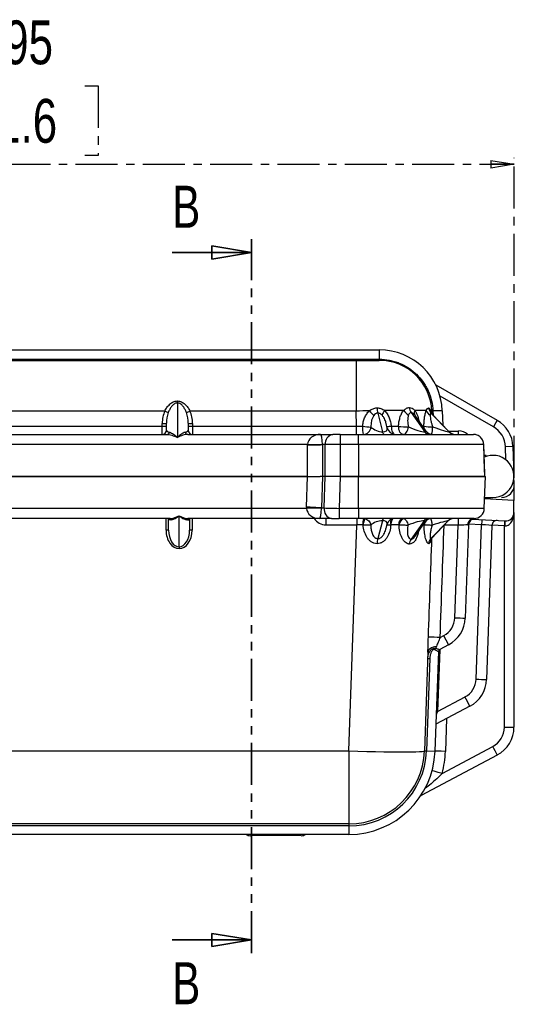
# Model space of a CAD drawing. Header units: millimetres. Extents: x 12 to 859, y 4 to 555.
# Tile 41 of 70: x 400 to 475, y 192 to 340. Entities that reach past the tile are written whole.
import ezdxf

# ---------------------------------------------------------------- set-up
doc = ezdxf.new("R2010")
doc.units = ezdxf.units.MM
doc.linetypes.add('CENTER', pattern=[10.16, 6.35, -1.27, 1.27, -1.27])
doc.linetypes.add('PHANTOM', pattern=[12.7, 6.35, -1.27, 1.27, -1.27, 1.27, -1.27])
doc.layers.add('DEFAULT_1', color=7, linetype='CENTER')
doc.styles.add('SLDTEXTSTYLE2', font='TXT', dxfattribs={"width": 0.75})
doc.dimstyles.new('SLDDIMSTYLE0', dxfattribs={"dimtxt": 6.614583, "dimasz": 3.556, "dimexe": 0, "dimexo": 0.0625, "dimgap": 1.653646, "dimtad": 1, "dimdec": 0, "dimlfac": 2, "dimrnd": 1e-09, "dimzin": 12, "dimdsep": 46, "dimtxsty": 'SLDTEXTSTYLE2', "dimblk1": 'CLOSED', "dimblk2": 'CLOSED', "dimsah": 1, "dimcen": 0.09, "dimadec": 0, "dimazin": 3, "dimtfac": 1, "dimtdec": 0, "dimtofl": 0, "dimtmove": 0, "dimatfit": 3, "dimldrblk": 'CLOSED', "dimfxl": 1, "dimfrac": 2, "dimtolj": 1, "dimtzin": 12, "dimarcsym": 0})

# ---------------------------------------------------------------- blocks, each defined once
blk = doc.blocks.new('_Closed')
at = {"color": 0, "linetype": 'ByBlock', "lineweight": -2}
for p, q in [((-1, 0.166667), (0, 0)), ((-1, 0.166667), (-1, -0.166667)), ((0, 0), (-1, -0.166667)), ((0, 0), (-1, 0))]:
    blk.add_line(p, q, dxfattribs=at)
blk = doc.blocks.new('_D_1')
at = {"layer": 'DEFAULT_1'}
for p, q in [((392.73, 330.29), (390.72, 330.29)), ((390.72, 330.29), (390.72, 319.78)), ((409.83, 330.29), (411.84, 330.29)), ((411.84, 330.29), (411.84, 319.78)), ((390.72, 319.78), (392.73, 319.78)), ((411.84, 319.78), (409.83, 319.78)), ((327.14, 272.33), (327.14, 319.44)), ((327.14, 318.44), (474.63, 318.44)), ((474.63, 271.12), (474.63, 319.44))]:
    blk.add_line(p, q, dxfattribs=at)
at = {"layer": 'DEFAULT_1', "xscale": 3.556, "yscale": 3.556, "rotation": 180}
blk.add_blockref('_Closed', (327.14, 318.44, 0.09), dxfattribs=at)
at = {"layer": 'DEFAULT_1', "xscale": 3.556, "yscale": 3.556}
blk.add_blockref('_Closed', (474.63, 318.44, 0.09), dxfattribs=at)
at = {"layer": 'DEFAULT_1', "char_height": 6.615, "attachment_point": 1, "style": 'SLDTEXTSTYLE2'}
for s, insert in [('295', (393.95, 340.16)), ('11.6', (392.73, 328.31))]:
    blk.add_mtext(s, dxfattribs=dict(at, insert=insert))

msp = doc.modelspace()

# ---------------------------------------------------------------- linework, layer by layer
at = {"color": 7, "linetype": 'PHANTOM', "lineweight": 35}
msp.add_line((434.99, 199.35), (434.99, 307.12), dxfattribs=at)
at = {"color": 7, "linetype": 'Continuous', "lineweight": 35}
for p, q in [((422.99, 305.12), (434.99, 305.12)), ((422.99, 201.35), (434.99, 201.35))]:
    msp.add_line(p, q, dxfattribs=at)
at = {"color": 7, "linetype": 'Continuous', "lineweight": 25}
for p, q in [((349.38, 290.44), (454.24, 290.44)), ((454.24, 290.44), (454.24, 289.02)), ((349.38, 289.02), (454.24, 289.02)), ((352.87, 288.85), (450.75, 288.85)), ((450.75, 288.85), (450.75, 281.19)), ((450.75, 288.85), (454.24, 288.85)), ((454.24, 288.85), (454.24, 289.02)), ((462.77, 285.16), (472.05, 279.8)), ((423.78, 282.42), (423.78, 282.72)), ((423.78, 282.42), (423.78, 277.21)), ((421.88, 281.19), (381.74, 281.19)), ((450.75, 281.19), (425.68, 281.19)), ((450.83, 278.9), (450.75, 281.19)), ((459.06, 280.96), (461.12, 278.05)), ((462.17, 281.19), (462.19, 280.78)), ((463.76, 281.25), (463.84, 279.07)), ((454.03, 280.89), (454.76, 278.05)), ((459.67, 280.5), (459.6, 280.6)), ((461.29, 278.21), (459.67, 280.5)), ((462.04, 280.89), (464.79, 278.05)), ((464.81, 278.06), (462.13, 280.83)), ((472.05, 279.8), (471.48, 278.81)), ((382.13, 278.9), (421.5, 278.9)), ((421.5, 278.9), (421.5, 279.33)), ((421.5, 277.68), (421.5, 278.9)), ((422.13, 278.31), (422.13, 279.35)), ((425.43, 279.35), (425.43, 278.31)), ((426.07, 279.33), (426.07, 278.9)), ((426.07, 278.9), (426.07, 277.68)), ((426.07, 278.9), (450.83, 278.9)), ((450.83, 277.68), (450.83, 278.9)), ((455.46, 278.63), (455.29, 279.3)), ((466.23, 277.68), (466.23, 278.18)), ((381.44, 277.68), (422.19, 277.68)), ((425.38, 277.68), (445.4, 277.68)), ((445.4, 277.68), (447.22, 277.68)), ((448.35, 277.68), (447.22, 277.68)), ((448.35, 277.68), (448.35, 276.14)), ((448.35, 277.68), (451.1, 277.68)), ((451.1, 276.14), (451.1, 277.68)), ((443.43, 276.14), (360.19, 276.14)), ((443.43, 271.33), (443.43, 276.09)), ((445.68, 276.13), (445.68, 271.33)), ((446.1, 276.13), (445.68, 276.13)), ((446.1, 271.33), (446.1, 276.13)), ((448.35, 276.14), (448.35, 271.33)), ((451.1, 276.14), (448.35, 276.14)), ((451.1, 276.14), (451.1, 271.33)), ((470.02, 276.14), (470.02, 276.14)), ((474.43, 275.84), (473.29, 275.8)), ((473.35, 273.83), (473.29, 275.8)), ((474.43, 275.84), (474.58, 271.44)), ((470.36, 274.5), (470.08, 274.5)), ((470.37, 274.33), (470.36, 274.5)), ((360.2, 271.33), (443.43, 271.33)), ((443.43, 271.33), (360.2, 271.33)), ((443.27, 266.67), (443.43, 271.33)), ((443.43, 271.33), (445.34, 271.33)), ((445.68, 271.33), (445.34, 271.33)), ((445.68, 271.33), (445.51, 266.56)), ((446.1, 271.33), (445.68, 271.33)), ((445.93, 266.56), (446.1, 271.33)), ((448.35, 271.33), (446.1, 271.33)), ((448.35, 271.33), (448.18, 266.51)), ((451.1, 271.33), (448.35, 271.33)), ((448.35, 271.33), (451.1, 271.33)), ((451.1, 266.51), (451.1, 271.33)), ((470.1, 266.51), (470.27, 271.33)), ((470.19, 271.33), (470.19, 271.33)), ((474.63, 270.12), (474.58, 271.44)), ((474.58, 269.64), (474.58, 267.71)), ((474.58, 267.71), (470.15, 267.95)), ((470.16, 268.15), (471.41, 268.15)), ((474.58, 265.87), (474.58, 267.71)), ((360.36, 266.51), (443.26, 266.51)), ((445.51, 266.56), (445.93, 266.56)), ((448.18, 266.51), (451.1, 266.51)), ((448.18, 266.51), (448.18, 264.98)), ((451.1, 266.51), (451.1, 264.98)), ((422.7, 264.98), (380.93, 264.98)), ((422.45, 263.2), (422.45, 264.95)), ((424.04, 260.69), (424.04, 265.4)), ((445.24, 264.98), (425.38, 264.98)), ((425.63, 264.95), (425.63, 263.2)), ((447.06, 264.98), (445.24, 264.98)), ((446.18, 264.98), (446.18, 263.99)), ((447.06, 264.98), (448.18, 264.98)), ((451.1, 264.98), (448.18, 264.98)), ((450.84, 264.98), (450.84, 263.99)), ((454.72, 264.64), (454.02, 261.93)), ((461.02, 264.64), (459.05, 261.86)), ((464.65, 264.64), (462.03, 261.93)), ((462.11, 261.98), (464.67, 264.63)), ((468.26, 264.87), (473.25, 264.6)), ((474.58, 265.87), (474.58, 233.48)), ((450.84, 263.99), (446.18, 263.99)), ((449.65, 229.91), (450.84, 263.99)), ((455.27, 263.46), (455.43, 264.12)), ((459.65, 262.3), (461.2, 264.49)), ((466.14, 263.96), (464.03, 263.96)), ((465.65, 249.99), (466.14, 263.96)), ((467.72, 264), (467.23, 249.94)), ((468.87, 240.72), (469.68, 264.03)), ((471.26, 263.93), (470.45, 240.67)), ((473.13, 233.47), (473.13, 263.85)), ((424.04, 260.69), (424.04, 260.43)), ((463.43, 247.01), (463.97, 247.3)), ((464.71, 245.9), (463.38, 245.2)), ((461.59, 244.81), (461.07, 229.91)), ((461.87, 243.82), (461.38, 229.89)), ((461.56, 243.83), (461.87, 243.82)), ((463.18, 244.88), (462.66, 229.85)), ((463.18, 244.88), (463.18, 244.88)), ((463.05, 235.83), (467.19, 238.03)), ((467.93, 236.63), (462.8, 233.91)), ((463.73, 226.49), (471.38, 230.56)), ((353.98, 229.91), (449.65, 229.91)), ((449.65, 229.91), (449.65, 218.87)), ((472.06, 229.27), (460.58, 223.17)), ((461.07, 229.91), (461.38, 229.89)), ((461.38, 229.89), (462.66, 229.85)), ((449.65, 218.87), (353.98, 218.87)), ((449.65, 218.57), (353.98, 218.57)), ((449.65, 218.87), (449.65, 218.57)), ((449.65, 218.57), (449.65, 217.29)), ((449.65, 217.29), (353.98, 217.29)), ((442.48, 217.1), (434.8, 217.1))]:
    msp.add_line(p, q, dxfattribs=at)
at = {"color": 8, "linetype": 'Continuous', "lineweight": 25}
for p, q in [((471.48, 278.81), (463.42, 283.46)), ((461.99, 281.24), (462.07, 280.83)), ((462.34, 281.19), (462.37, 280.59)), ((464.69, 278.18), (466.23, 278.18)), ((422.07, 263.21), (422.07, 264.98)), ((426.01, 264.98), (426.01, 263.21)), ((469.68, 264.03), (467.74, 264.13)), ((473.13, 263.85), (471.26, 263.95)), ((462.03, 261.93), (462.11, 261.98)), ((463.38, 245.2), (463.05, 235.83)), ((463.05, 235.83), (462.87, 235.83)), ((464.4, 234.76), (464.23, 229.81))]:
    msp.add_line(p, q, dxfattribs=at)
at = {"color": 7, "linetype": 'Continuous', "lineweight": 25, "flags": 128}
for points in [[(455, 277.68), (454.96, 277.68), (454.93, 277.7), (454.9, 277.73), (454.87, 277.77), (454.84, 277.82), (454.81, 277.89), (454.79, 277.96), (454.76, 278.05)], [(457.86, 277.68), (457.73, 277.7), (457.6, 277.77), (457.48, 277.88), (457.37, 278.03), (457.29, 278.21), (457.22, 278.42), (457.18, 278.64), (457.16, 278.88)], [(457.86, 277.68), (458, 277.7), (458.14, 277.76), (458.27, 277.86), (458.38, 278), (458.48, 278.17), (458.56, 278.36), (458.61, 278.57), (458.64, 278.8)], [(470.19, 271.33), (470.18, 271.72), (470.02, 276.14)], [(470.19, 271.33), (470.1, 273.86), (470.09, 274.11), (470.02, 276.14)], [(454.72, 264.64), (454.74, 264.72), (454.77, 264.78), (454.79, 264.84), (454.82, 264.89), (454.85, 264.93), (454.87, 264.95), (454.9, 264.97), (454.93, 264.98)], [(457.21, 264.01), (457.23, 264.2), (457.26, 264.38), (457.31, 264.55), (457.39, 264.69), (457.47, 264.81), (457.57, 264.9), (457.67, 264.96), (457.78, 264.98)], [(462.88, 245.67), (462.61, 245.62), (462.37, 245.55), (462.15, 245.47), (461.96, 245.36), (461.81, 245.24), (461.69, 245.1), (461.62, 244.96), (461.59, 244.81)], [(449.65, 229.91), (451.03, 229.86), (452.38, 229.82), (453.7, 229.79), (454.95, 229.77), (456.13, 229.75), (457.22, 229.74), (458.19, 229.74), (459.05, 229.75), (459.76, 229.77), (460.33, 229.79), (460.74, 229.82), (460.99, 229.86), (461.07, 229.91)]]:
    msp.add_lwpolyline(points, dxfattribs=at)
at = {"color": 8, "linetype": 'Continuous', "lineweight": 25, "flags": 128}
for points in [[(456.06, 278.89), (456.08, 278.65), (456.11, 278.42), (456.17, 278.21), (456.24, 278.03), (456.33, 277.88), (456.42, 277.77), (456.53, 277.7), (456.6, 277.68)], [(461.04, 278.57), (461.02, 278.65), (460.99, 278.89)], [(456.42, 264.97), (456.38, 264.96), (456.3, 264.9), (456.22, 264.81), (456.15, 264.69), (456.1, 264.55), (456.05, 264.38), (456.02, 264.2), (456.01, 264.01)], [(461.02, 264.01), (461.05, 264.2), (461.09, 264.34)], [(464.23, 229.81), (463.61, 229.83), (463.02, 229.85), (462.66, 229.86)], [(463.73, 226.49), (463.13, 226.65), (462.56, 226.81), (462.21, 226.9)]]:
    msp.add_lwpolyline(points, dxfattribs=at)
at = {"color": 7, "linetype": 'Continuous', "lineweight": 25}
for centre, radius, start, end in [((454.24, 280.91), 9.52, 2, 90), ((454.24, 280.91), 7.94, 2, 90), ((426.13, 290.3), 10.05, 245.0207, 248.2967), ((421.44, 290.3), 10.05, 291.7033, 294.9793), ((457.69, 285.07), 6.23, 217.9349, 226.8919), ((457.27, 281.78), 3.36, 181.9186, 195.3449), ((456.81, 279.93), 2.23, 142.9383, 163.5348), ((459.92, 282.61), 2.37, 213.5165, 238.0994), ((460.33, 281.82), 1.53, 183.2654, 213.9354), ((460.26, 280.93), 0.741, 149.6518, 206.4049), ((462.62, 281.75), 1.37, 200.4342, 240.3763), ((462.98, 281.78), 1.28, 184.7244, 223.4418), ((462.13, 286), 4.8, 270.5492, 272.5814), ((462.14, 285.87), 4.68, 270.4031, 272.4841), ((464.04, 242.22), 39.03, 90.4031, 92.4841), ((469.67, 275.67), 4.76, 2, 60), ((421.66, 283.89), 4.57, 268.0109, 275.9867), ((421.66, 283.47), 4.57, 268.0109, 275.9867), ((421.5, 278.31), 0.635, 270, 0), ((422.16, 278.18), 0.507, 272.8278, 337.7083), ((425.41, 278.18), 0.507, 202.2917, 267.1722), ((425.91, 283.89), 4.57, 264.0133, 271.9891), ((425.91, 283.47), 4.57, 264.0133, 271.9891), ((426.07, 278.31), 0.635, 180, 270), ((455.64, 278.6), 3.92, 175.6748, 193.6549), ((453.72, 293.08), 14.32, 262.027, 267.0982), ((451.79, 278.88), 1.21, 271.9966, 354.9945), ((456.69, 278.95), 1.27, 194.4174, 270), ((458.55, 290.25), 11.45, 263.0108, 270.4558), ((462.1, 285.5), 6.7, 260.4864, 271.7167), ((461.8, 278.47), 0.795, 212.0747, 267.2029), ((462.33, 278.95), 1.27, 214.6355, 270), ((465.66, 278.88), 1.21, 223.759, 269.8192), ((465.72, 278.95), 1.27, 223.4116, 270), ((469.67, 275.67), 3.62, 2, 60), ((447.49, 276.3), 1.4, 101.133, 186.983), ((444.55, 344.3), 68.16, 269.0567, 270.9433), ((443.57, 344.28), 68.19, 269.8849, 271.7715), ((471.41, 271.33), 3.18, 270, 114.9986), ((472.72, 270.06), 1.91, 270, 2), ((444.39, 198.34), 68.18, 89.0572, 90.9428), ((441.02, 198.41), 68.31, 86.2316, 88.1172), ((447.34, 266.36), 1.42, 171.9505, 258.5782), ((468.51, 266.56), 1.59, 270, 358), ((422.39, 264.63), 0.348, 20.2807, 88.5825), ((422.68, 264.68), 0.3, 24.0831, 87.329), ((425.39, 264.68), 0.3, 92.671, 155.9169), ((425.69, 264.63), 0.348, 91.4175, 159.7193), ((454.76, 264.23), 2.99, 165.6232, 184.5443), ((455.03, 263.65), 3.24, 156.2807, 173.9306), ((456.54, 263.83), 1.14, 90, 165.9533), ((458.3, 263.95), 1.07, 110.5765, 176.9765), ((461.62, 264.26), 0.716, 92.7971, 147.9253), ((462.1, 263.89), 1.07, 96.5337, 173.743), ((462.13, 263.83), 1.14, 90, 146.5389), ((465.49, 263.83), 1.14, 90, 136.8691), ((465.43, 263.89), 1.09, 90.1808, 136.241), ((524.05, 264.22), 57.91, 179.2486, 180.2495), ((468.56, 264.01), 0.971, 92.6318, 180.7008), ((468.74, 263.97), 1.02, 95.0356, 178), ((510.98, 262.06), 41.34, 176.2104, 177.2622), ((472.02, 263.91), 0.762, 87, 178), ((514.42, 261.88), 41.34, 176.2104, 177.2622), ((478.2, 263.77), 5.02, 170.4683, 179.1643), ((473.31, 265.87), 1.27, 267, 0), ((422.16, 260.47), 2.74, 84.0133, 91.9891), ((425.91, 260.47), 2.74, 88.0109, 95.9867), ((457.03, 261.11), 3.12, 164.861, 178.9941), ((460.21, 261.09), 1.4, 146.2269, 178.9757), ((462.87, 261.13), 1.16, 136.5805, 178.1614), ((462.48, 250.1), 3.18, 298, 358), ((462.47, 250.11), 4.76, 298, 358), ((469.32, 343.66), 93.74, 267.7592, 268.7252), ((458.82, 131.29), 115.81, 87.7193, 88.5942), ((271.21, 144.36), 218.53, 27.6893, 28.103), ((463.21, 245.01), 0.594, 139.695, 164.9282), ((463.56, 244.86), 0.38, 118.021, 178.1228), ((463.56, 244.86), 0.381, 118, 178), ((465.7, 240.83), 3.17, 298, 358), ((465.69, 240.84), 4.76, 298, 358), ((472.53, 334.39), 93.74, 267.7592, 268.7252), ((274.42, 135.09), 218.53, 27.6893, 28.103), ((469.83, 233.47), 3.3, 298, 0), ((469.82, 233.48), 4.76, 298, 0), ((473.49, 316.67), 83.2, 269.7504, 270.7518), ((294.04, 135.85), 201.05, 27.6893, 28.103), ((449.65, 230.3), 11.43, 270, 358), ((449.65, 230.3), 11.74, 270, 358), ((449.65, 230.3), 13.02, 270, 358), ((449.64, 230.32), 14.6, 344.8052, 358), ((460.78, 222.85), 0.381, 118, 146.1741), ((434.8, 218.33), 1.24, 237.7958, 270), ((442.48, 218.33), 1.24, 270, 302.2042)]:
    msp.add_arc(centre, radius, start, end, dxfattribs=at)
at = {"color": 8, "linetype": 'Continuous', "lineweight": 25}
for centre, radius, start, end in [((462.75, 281.16), 0.76, 174.0495, 194.8128), ((459.88, 246.55), 32.56, 96.7359, 97.8796), ((459.78, 278.58), 2.53, 339.3148, 4.8486), ((466.23, 276.09), 2.1, 50.3936, 90), ((446.18, 266.03), 2.03, 211.427, 270), ((456.93, 264.32), 0.987, 143.7352, 198.395), ((460.75, 222.85), 0.363, 118.0077, 133.3426)]:
    msp.add_arc(centre, radius, start, end, dxfattribs=at)
at = {"color": 7, "linetype": 'Continuous', "lineweight": 25}
for centre, major_axis, ratio, start_param, end_param in [((423.78, 279.33), (0, 3.35), 0.682414, 0.980721, 1.570796), ((423.78, 279.35), (0, 2.9), 0.569142, 0.980721, 1.570796), ((423.78, 279.35), (0, 2.9), 0.569142, 4.712389, 5.302465), ((423.78, 279.33), (0, 3.35), 0.682414, 4.712389, 5.302465), ((450.75, 280.91), (11.43, 0.28), 0.024218, 1.392201, 1.569837), ((450.75, 280.91), (11.43, 0.28), 0.024218, 0.8894, 1.185178), ((450.75, 280.91), (11.43, 0.28), 0.024218, 0.384895, 0.680614), ((450.75, 280.91), (11.43, 0.28), 0.024218, 0.000259, 0.177776), ((423.78, 278.31), (1.65, 0), 0.271964, 3.141593, 3.938564), ((423.78, 278.31), (1.65, 0), 0.271964, 5.486214, 6.283185), ((450.82, 278.95), (11.44, -0.04), 0.00387, 4.713757, 4.792421), ((454.07, 278.95), (1.38, -0.59), 0.487301, 4.053173, 5.43608), ((450.82, 278.95), (11.44, -0.04), 0.00387, 5.18865, 5.299945), ((459.22, 278.95), (2.1, -0.83), 0.157671, 4.497889, 5.905201), ((462.19, 278.95), (2.62, -0.89), 0.03846, 4.766322, 6.170623), ((445.4, 276.09), (1.97, 0), 0.804391, 1.570796, 3.106686), ((445.4, 276.09), (0, 1.59), 0.171468, 4.747296, 6.283185), ((450.17, 275.98), (6.73, -0.23), 0.706462, 3.155986, 3.166213), ((450.17, 276.09), (4.49, -0.07), 0.353215, 3.148989, 3.159215), ((448.35, 276.09), (3.17, 0), 0.01745, 1.570796, 2.356194), ((450, 266.67), (6.74, 0.23), 0.706247, 3.092307, 3.127214), ((445.24, 266.56), (1.97, 0), 0.804738, 3.176499, 4.712389), ((445.24, 266.56), (0, 1.59), 0.171573, 3.141593, 4.677482), ((450, 266.56), (4.49, 0.07), 0.353, 3.099297, 3.134204), ((448.18, 266.56), (3.18, -0.06), 0.017434, 3.927295, 4.713302), ((424.04, 266.56), (1.88, 1.38), 0.420597, 3.663442, 4.413933), ((424.04, 264.59), (1.59, 0), 0.175525, 2.321288, 2.556764), ((424.04, 266.56), (1.46, 1.69), 0.36939, 3.557475, 4.307967), ((424.04, 266.56), (1.88, -1.38), 0.420597, 5.010845, 5.761336), ((424.04, 266.56), (-1.46, 1.69), 0.36939, 1.975219, 2.72571), ((424.04, 264.59), (1.59, 0), 0.175525, 0.584829, 0.820305), ((454.05, 263.83), (1.38, 0.5), 0.459739, 0.90329, 2.290018), ((459.17, 263.83), (2.05, 0.75), 0.153135, 0.39801, 1.808935), ((462.13, 263.83), (2.54, 0.8), 0.037527, 0.118059, 1.525023), ((424.04, 263.21), (0, 2.78), 0.707538, 1.570796, 3.141593), ((424.04, 263.2), (0, 2.5), 0.634103, 1.570796, 3.141593), ((424.04, 263.21), (0, 2.78), 0.707538, 3.141593, 4.712389), ((424.04, 263.2), (0, 2.5), 0.634103, 3.141593, 4.712389), ((450.82, 263.96), (11.44, 0.04), 0.003096, 1.486539, 1.569461), ((450.82, 263.96), (11.44, 0.04), 0.003096, 0.978484, 1.100062), ((450.95, 267.76), (14.97, 430.36), 0.030672, 4.66523, 4.704641), ((466.13, 263.96), (1.59, 0.04), 0.002685, 0.4215, 1.566132), ((469.68, 264.03), (1.59, -0.1), 0.002019, 0.000052, 1.566338), ((473.12, 263.85), (1.46, -0.12), 0.002262, 1.533103, 1.566616), ((463.45, 247.03), (0.97, 2.31), 0.000808, 2.200878, 2.360108)]:
    msp.add_ellipse(centre, major_axis=major_axis, ratio=ratio, start_param=start_param, end_param=end_param, dxfattribs=at)
at = {"color": 8, "linetype": 'Continuous', "lineweight": 25}
for centre, major_axis, ratio, start_param, end_param in [((454.07, 278.95), (1.38, -0.59), 0.487301, 5.43608, 6.642887), ((450.82, 278.95), (11.44, -0.04), 0.00387, 5.776164, 5.808502), ((459.22, 278.95), (2.1, -0.83), 0.157671, 5.905201, 6.517522), ((462.19, 278.95), (2.62, -0.89), 0.03846, 6.170623, 6.356383), ((454.05, 263.83), (1.38, 0.5), 0.459739, 5.985918, 7.186475), ((459.17, 263.83), (2.05, 0.75), 0.153135, 6.081892, 6.681196), ((462.13, 263.83), (2.54, 0.8), 0.037527, 6.217823, 6.401245), ((450.82, 263.96), (11.44, 0.04), 0.003096, 0.469589, 0.501651), ((450.96, 267.75), (14.97, 430.3), 0.026547, 4.665231, 4.700109), ((463.06, 235.84), (0.97, 2.31), 0.000808, 1.577685, 1.784624)]:
    msp.add_ellipse(centre, major_axis=major_axis, ratio=ratio, start_param=start_param, end_param=end_param, dxfattribs=at)
at = {"color": 7, "linetype": 'Continuous', "lineweight": 25}
for points, knots in [([(454.24, 289.02), (454.76, 289.02), (455.28, 288.97), (456.04, 288.82), (456.29, 288.76), (456.79, 288.62), (457.03, 288.53), (457.76, 288.24), (458.21, 288), (458.87, 287.58), (459.08, 287.43), (459.49, 287.1), (459.68, 286.93), (460.24, 286.39), (460.57, 286), (461.02, 285.37), (461.16, 285.14), (461.42, 284.69), (461.54, 284.46), (461.85, 283.76), (462.02, 283.27), (462.26, 282.25), (462.32, 281.73), (462.34, 281.21)], [0, 0, 0, 0, 0.125, 0.125, 0.1875, 0.1875, 0.25, 0.25, 0.375, 0.375, 0.4375, 0.4375, 0.5, 0.5, 0.625, 0.625, 0.6875, 0.6875, 0.75, 0.75, 0.875, 0.875, 1, 1, 1, 1]), ([(421.88, 281.19), (421.98, 281.38), (422.09, 281.57), (422.34, 281.91), (422.48, 282.07), (422.79, 282.36), (422.97, 282.49), (423.26, 282.62), (423.36, 282.66), (423.57, 282.71), (423.68, 282.72), (423.78, 282.72)], [0, 0, 0, 0, 0.25, 0.25, 0.5, 0.5, 0.75, 0.75, 0.875, 0.875, 1, 1, 1, 1]), ([(423.78, 282.42), (423.69, 282.42), (423.6, 282.4), (423.44, 282.34), (423.36, 282.3), (423.21, 282.2), (423.15, 282.14), (423.02, 282.01), (422.97, 281.95), (422.81, 281.74), (422.71, 281.6), (422.55, 281.29), (422.48, 281.13), (422.41, 280.96)], [0, 0, 0, 0, 0.125, 0.125, 0.25, 0.25, 0.375, 0.375, 0.5, 0.5, 0.75, 0.75, 1, 1, 1, 1]), ([(423.78, 282.72), (423.89, 282.72), (424, 282.71), (424.21, 282.66), (424.31, 282.62), (424.5, 282.53), (424.59, 282.48), (424.77, 282.36), (424.85, 282.29), (425.01, 282.14), (425.09, 282.07), (425.23, 281.91), (425.29, 281.82), (425.48, 281.57), (425.59, 281.38), (425.68, 281.19)], [0, 0, 0, 0, 0.125, 0.125, 0.25, 0.25, 0.375, 0.375, 0.5, 0.5, 0.625, 0.625, 0.75, 0.75, 1, 1, 1, 1]), ([(425.16, 280.96), (425.09, 281.13), (425.02, 281.29), (424.86, 281.59), (424.76, 281.74), (424.6, 281.95), (424.54, 282.01), (424.42, 282.14), (424.35, 282.19), (424.21, 282.3), (424.13, 282.34), (423.96, 282.4), (423.87, 282.42), (423.78, 282.42)], [0, 0, 0, 0, 0.25, 0.25, 0.5, 0.5, 0.625, 0.625, 0.75, 0.75, 0.875, 0.875, 1, 1, 1, 1]), ([(451.73, 278.9), (451.75, 279.12), (451.79, 279.33), (451.89, 279.76), (451.96, 279.96), (452.09, 280.26), (452.13, 280.36), (452.23, 280.56), (452.29, 280.65), (452.47, 280.92), (452.61, 281.09), (452.77, 281.24)], [0, 0, 0, 0, 0.25, 0.25, 0.5, 0.5, 0.625, 0.625, 0.75, 0.75, 1, 1, 1, 1]), ([(452.77, 281.24), (452.94, 281.36), (453.12, 281.47), (453.5, 281.62), (453.7, 281.67), (453.91, 281.67)], [0, 0, 0, 0, 0.5, 0.5, 1, 1, 1, 1]), ([(453.91, 281.67), (454.12, 281.67), (454.31, 281.64), (454.7, 281.5), (454.88, 281.4), (455.04, 281.27)], [0, 0, 0, 0, 0.5, 0.5, 1, 1, 1, 1]), ([(455.04, 281.27), (455.2, 281.13), (455.34, 280.96), (455.57, 280.59), (455.67, 280.39), (455.83, 279.98), (455.9, 279.76), (456, 279.33), (456.04, 279.11), (456.06, 278.89)], [0, 0, 0, 0, 0.25, 0.25, 0.5, 0.5, 0.75, 0.75, 1, 1, 1, 1]), ([(457.16, 278.88), (457.17, 279.11), (457.19, 279.33), (457.26, 279.77), (457.31, 279.99), (457.44, 280.4), (457.51, 280.6), (457.7, 280.98), (457.81, 281.15), (457.94, 281.3)], [0, 0, 0, 0, 0.25, 0.25, 0.5, 0.5, 0.75, 0.75, 1, 1, 1, 1]), ([(457.94, 281.3), (458.07, 281.43), (458.21, 281.54), (458.5, 281.69), (458.65, 281.73), (458.8, 281.73)], [0, 0, 0, 0, 0.5, 0.5, 1, 1, 1, 1]), ([(459.06, 280.96), (459.01, 280.96), (458.97, 280.95), (458.89, 280.91), (458.85, 280.88), (458.76, 280.78), (458.71, 280.7), (458.66, 280.6)], [0, 0, 0, 0, 0.25, 0.25, 0.5, 0.5, 1, 1, 1, 1]), ([(458.8, 281.73), (458.96, 281.73), (459.1, 281.69), (459.38, 281.54), (459.51, 281.43), (459.62, 281.3)], [0, 0, 0, 0, 0.5, 0.5, 1, 1, 1, 1]), ([(459.6, 280.6), (459.52, 280.7), (459.44, 280.78), (459.3, 280.88), (459.25, 280.91), (459.16, 280.95), (459.11, 280.96), (459.06, 280.96)], [0, 0, 0, 0, 0.5, 0.5, 0.75, 0.75, 1, 1, 1, 1]), ([(460.99, 278.89), (460.99, 279.11), (461, 279.33), (461.03, 279.76), (461.05, 279.98), (461.1, 280.39), (461.14, 280.59), (461.23, 280.96), (461.28, 281.13), (461.34, 281.27)], [0, 0, 0, 0, 0.25, 0.25, 0.5, 0.5, 0.75, 0.75, 1, 1, 1, 1]), ([(461.34, 281.27), (461.4, 281.4), (461.45, 281.5), (461.58, 281.64), (461.64, 281.67), (461.7, 281.67)], [0, 0, 0, 0, 0.5, 0.5, 1, 1, 1, 1]), ([(461.7, 281.67), (461.76, 281.67), (461.81, 281.62), (461.91, 281.47), (461.96, 281.36), (461.99, 281.24)], [0, 0, 0, 0, 0.5, 0.5, 1, 1, 1, 1]), ([(462.14, 280.83), (462.11, 280.86), (462.05, 280.92), (462, 281.01), (462, 281.01), (462, 281.02)], [0, 0, 0, 0, 0.257985, 0.667937, 1, 1, 1, 1]), ([(453.43, 280.52), (453.34, 280.4), (453.27, 280.26), (453.15, 279.98), (453.11, 279.83), (453.01, 279.39), (452.99, 279.08), (452.99, 278.78)], [0, 0, 0, 0, 0.25, 0.25, 0.5, 0.5, 1, 1, 1, 1]), ([(454.03, 280.89), (453.96, 280.89), (453.9, 280.88), (453.79, 280.83), (453.73, 280.81), (453.58, 280.7), (453.5, 280.61), (453.43, 280.52)], [0, 0, 0, 0, 0.25, 0.25, 0.5, 0.5, 1, 1, 1, 1]), ([(454.68, 280.56), (454.59, 280.66), (454.5, 280.74), (454.33, 280.83), (454.27, 280.86), (454.15, 280.89), (454.09, 280.9), (454.03, 280.89)], [0, 0, 0, 0, 0.5, 0.5, 0.75, 0.75, 1, 1, 1, 1]), ([(458.66, 280.6), (458.61, 280.47), (458.58, 280.33), (458.54, 280.04), (458.53, 279.89), (458.54, 279.58), (458.55, 279.43), (458.58, 279.11), (458.61, 278.96), (458.64, 278.8)], [0, 0, 0, 0, 0.25, 0.25, 0.5, 0.5, 0.75, 0.75, 1, 1, 1, 1]), ([(462.04, 280.89), (462.02, 280.9), (462.01, 280.89), (461.98, 280.86), (461.97, 280.83), (461.95, 280.74), (461.94, 280.66), (461.94, 280.56)], [0, 0, 0, 0, 0.25, 0.25, 0.5, 0.5, 1, 1, 1, 1]), ([(461.94, 280.56), (461.94, 280.44), (461.95, 280.31), (461.99, 280.02), (462.01, 279.87), (462.08, 279.57), (462.12, 279.41), (462.2, 279.11), (462.25, 278.95), (462.3, 278.8)], [0, 0, 0, 0, 0.25, 0.25, 0.5, 0.5, 0.75, 0.75, 1, 1, 1, 1]), ([(422.63, 277.99), (422.72, 277.97), (422.81, 277.93), (423, 277.83), (423.09, 277.77), (423.29, 277.64), (423.39, 277.56), (423.53, 277.44), (423.58, 277.39), (423.68, 277.31), (423.73, 277.26), (423.78, 277.21)], [0, 0, 0, 0, 0.25, 0.25, 0.5, 0.5, 0.75, 0.75, 0.875, 0.875, 1, 1, 1, 1]), ([(424.94, 277.99), (424.85, 277.97), (424.76, 277.93), (424.57, 277.83), (424.48, 277.77), (424.28, 277.64), (424.18, 277.56), (424.03, 277.44), (423.98, 277.39), (423.88, 277.31), (423.83, 277.26), (423.78, 277.21)], [0, 0, 0, 0, 0.25, 0.25, 0.5, 0.5, 0.75, 0.75, 0.875, 0.875, 1, 1, 1, 1]), ([(422.19, 277.68), (422.31, 277.68), (422.43, 277.66), (422.69, 277.62), (422.83, 277.58), (423.1, 277.5), (423.23, 277.45), (423.44, 277.37), (423.51, 277.34), (423.65, 277.28), (423.72, 277.24), (423.78, 277.21)], [0, 0, 0, 0, 0.25, 0.25, 0.5, 0.5, 0.75, 0.75, 0.875, 0.875, 1, 1, 1, 1]), ([(425.38, 277.68), (425.26, 277.68), (425.13, 277.66), (424.88, 277.62), (424.74, 277.58), (424.47, 277.5), (424.34, 277.45), (424.13, 277.37), (424.06, 277.34), (423.92, 277.28), (423.85, 277.24), (423.78, 277.21)], [0, 0, 0, 0, 0.25, 0.25, 0.5, 0.5, 0.75, 0.75, 0.875, 0.875, 1, 1, 1, 1]), ([(451.1, 277.68), (452.18, 277.68), (453.26, 277.68), (454.6, 277.68), (454.86, 277.68), (455.39, 277.68), (455.65, 277.68), (456.43, 277.68), (456.94, 277.68), (458.44, 277.68), (459.4, 277.68), (461.25, 277.68), (462.11, 277.68), (463.29, 277.68), (463.67, 277.68), (464.21, 277.68), (464.39, 277.68), (464.73, 277.68), (464.9, 277.68), (465.71, 277.68), (466.27, 277.68), (466.98, 277.68), (467.19, 277.68), (467.48, 277.68), (467.57, 277.68), (467.74, 277.68), (467.81, 277.68), (468.17, 277.68), (468.36, 277.68), (468.45, 277.68)], [0, 0, 0, 0, 0.125, 0.125, 0.15625, 0.15625, 0.1875, 0.1875, 0.25, 0.25, 0.375, 0.375, 0.5, 0.5, 0.5625, 0.5625, 0.59375, 0.59375, 0.625, 0.625, 0.75, 0.75, 0.8125, 0.8125, 0.84375, 0.84375, 0.875, 0.875, 1, 1, 1, 1]), ([(470.02, 276.14), (470.01, 276.25), (470, 276.35), (469.96, 276.55), (469.92, 276.64), (469.84, 276.83), (469.79, 276.92), (469.68, 277.08), (469.61, 277.16), (469.47, 277.3), (469.39, 277.37), (469.22, 277.48), (469.13, 277.52), (468.94, 277.6), (468.85, 277.63), (468.65, 277.67), (468.55, 277.68), (468.45, 277.68)], [0, 0, 0, 0, 0.125, 0.125, 0.25, 0.25, 0.375, 0.375, 0.5, 0.5, 0.625, 0.625, 0.75, 0.75, 0.875, 0.875, 1, 1, 1, 1]), ([(470.02, 276.14), (469.91, 276.14), (469.7, 276.14), (469.3, 276.14), (469.21, 276.14), (469.03, 276.14), (468.93, 276.14), (468.61, 276.14), (468.37, 276.14), (467.6, 276.14), (466.99, 276.14), (466.1, 276.14), (465.92, 276.14), (465.54, 276.14), (465.35, 276.14), (464.76, 276.14), (464.35, 276.14), (463.06, 276.14), (462.13, 276.14), (460.12, 276.14), (459.08, 276.14), (457.45, 276.14), (456.89, 276.14), (455.77, 276.14), (455.19, 276.14), (454.03, 276.14), (453.45, 276.14), (452.28, 276.14), (451.69, 276.14), (451.1, 276.14)], [0, 0, 0, 0, 0.125, 0.125, 0.15625, 0.15625, 0.1875, 0.1875, 0.25, 0.25, 0.375, 0.375, 0.40625, 0.40625, 0.4375, 0.4375, 0.5, 0.5, 0.625, 0.625, 0.75, 0.75, 0.8125, 0.8125, 0.875, 0.875, 0.9375, 0.9375, 1, 1, 1, 1]), ([(470.19, 271.33), (470.18, 271.33), (470.16, 271.33), (470.13, 271.33), (470.09, 271.33), (470.05, 271.33), (470, 271.33), (469.95, 271.33), (469.84, 271.33), (469.63, 271.33), (469.26, 271.33), (468.75, 271.33), (468.03, 271.33), (467.06, 271.33), (465.94, 271.33), (464.67, 271.33), (463.28, 271.33), (461.76, 271.33), (460.15, 271.33), (458.44, 271.33), (456.67, 271.33), (455.25, 271.33), (454.22, 271.33), (453.6, 271.33), (452.97, 271.33), (452.35, 271.33), (451.72, 271.33), (451.31, 271.33), (451.1, 271.33)], [0, 0, 0, 0, 0.010179, 0.020358, 0.030542, 0.040731, 0.050928, 0.061135, 0.071355, 0.115609, 0.159769, 0.204028, 0.270356, 0.336692, 0.403026, 0.469368, 0.535701, 0.602044, 0.668369, 0.734706, 0.801018, 0.867343, 0.889488, 0.911587, 0.933664, 0.955743, 0.977847, 1, 1, 1, 1]), ([(451.1, 271.33), (451.2, 271.33), (451.41, 271.33), (451.73, 271.33), (452.04, 271.33), (452.36, 271.33), (452.67, 271.33), (452.98, 271.33), (453.3, 271.33), (453.61, 271.33), (453.92, 271.33), (454.23, 271.33), (454.54, 271.33), (455.36, 271.33), (456.68, 271.33), (458.46, 271.33), (460.16, 271.33), (461.78, 271.33), (463.29, 271.33), (464.68, 271.33), (465.95, 271.33), (467.07, 271.33), (468.03, 271.33), (468.84, 271.33), (469.47, 271.33), (469.83, 271.33), (470.01, 271.33), (470.11, 271.33), (470.18, 271.33), (470.23, 271.33), (470.26, 271.33), (470.26, 271.33), (470.27, 271.33)], [0, 0, 0, 0, 0.010491, 0.020968, 0.031433, 0.041889, 0.052339, 0.062787, 0.073234, 0.083683, 0.094138, 0.104601, 0.115075, 0.125563, 0.188033, 0.250515, 0.313023, 0.375544, 0.437888, 0.500256, 0.562867, 0.625491, 0.687789, 0.750093, 0.812637, 0.87518, 0.896019, 0.916813, 0.937586, 0.95836, 0.979158, 1, 1, 1, 1]), ([(451.1, 266.51), (451.17, 266.51), (451.25, 266.51), (451.41, 266.51), (451.64, 266.51), (451.88, 266.51), (452.34, 266.51), (452.65, 266.51), (453.58, 266.51), (454.19, 266.51), (455.4, 266.51), (456.01, 266.51), (457.2, 266.51), (457.79, 266.51), (459.52, 266.51), (460.61, 266.51), (461.9, 266.51), (462.15, 266.51), (462.65, 266.51), (462.9, 266.51), (463.63, 266.51), (464.09, 266.51), (465.4, 266.51), (466.19, 266.51), (467.06, 266.51), (467.22, 266.51), (467.55, 266.51), (467.7, 266.51), (468.14, 266.51), (468.41, 266.51), (468.88, 266.51), (469.09, 266.51), (469.36, 266.51), (469.44, 266.51), (469.6, 266.51), (469.67, 266.51), (469.85, 266.51), (469.94, 266.51), (470.07, 266.51), (470.1, 266.51), (470.1, 266.51)], [0, 0, 0, 0, 0.007812, 0.007812, 0.015625, 0.03125, 0.03125, 0.0625, 0.0625, 0.125, 0.125, 0.1875, 0.1875, 0.25, 0.25, 0.375, 0.375, 0.40625, 0.40625, 0.4375, 0.4375, 0.5, 0.5, 0.625, 0.625, 0.65625, 0.65625, 0.6875, 0.6875, 0.75, 0.75, 0.8125, 0.8125, 0.84375, 0.84375, 0.875, 0.875, 0.9375, 0.9375, 1, 1, 1, 1]), ([(422.4, 264.97), (422.4, 264.97), (422.41, 264.98), (422.44, 264.96), (422.46, 264.94)], [0, 0, 0, 0, 0.1396892, 1, 1, 1, 1]), ([(468.51, 264.98), (468.51, 264.98), (468.4, 264.98), (468.12, 264.98), (468.05, 264.98), (467.91, 264.98), (467.84, 264.98), (467.59, 264.98), (467.4, 264.98), (466.96, 264.98), (466.72, 264.98), (466.32, 264.98), (466.18, 264.98), (465.88, 264.98), (465.73, 264.98), (464.93, 264.98), (464.21, 264.98), (463.01, 264.98), (462.58, 264.98), (461.92, 264.98), (461.69, 264.98), (461.23, 264.98), (461, 264.98), (459.81, 264.98), (458.81, 264.98), (457.23, 264.98), (456.69, 264.98), (455.6, 264.98), (455.05, 264.98), (453.38, 264.98), (452.25, 264.98), (451.1, 264.98)], [0, 0, 0, 0, 0.125, 0.125, 0.15625, 0.15625, 0.1875, 0.1875, 0.25, 0.25, 0.3125, 0.3125, 0.34375, 0.34375, 0.375, 0.375, 0.5, 0.5, 0.5625, 0.5625, 0.59375, 0.59375, 0.625, 0.625, 0.75, 0.75, 0.8125, 0.8125, 0.875, 0.875, 1, 1, 1, 1]), ([(452.06, 264.96), (452.18, 264.93), (452.29, 264.89), (452.49, 264.78), (452.58, 264.71), (452.74, 264.53), (452.81, 264.43), (452.91, 264.22), (452.95, 264.1), (452.97, 263.98)], [0, 0, 0, 0, 0.25, 0.25, 0.5, 0.5, 0.75, 0.75, 1, 1, 1, 1]), ([(457.92, 264.95), (458, 264.93), (458.08, 264.89), (458.22, 264.77), (458.29, 264.69), (458.41, 264.52), (458.46, 264.42), (458.54, 264.2), (458.56, 264.08), (458.58, 263.96)], [0, 0, 0, 0, 0.25, 0.25, 0.5, 0.5, 0.75, 0.75, 1, 1, 1, 1]), ([(461.98, 264.95), (462, 264.93), (462.03, 264.88), (462.06, 264.79), (462.07, 264.76), (462.1, 264.69), (462.11, 264.65), (462.14, 264.51), (462.16, 264.41), (462.19, 264.2), (462.21, 264.08), (462.22, 263.96)], [0, 0, 0, 0, 0.25, 0.25, 0.375, 0.375, 0.5, 0.5, 0.75, 0.75, 1, 1, 1, 1]), ([(473.18, 263.85), (473.24, 263.84), (473.31, 263.84), (473.44, 263.86), (473.5, 263.88), (473.68, 263.94), (473.78, 264.01), (473.97, 264.16), (474.05, 264.24), (474.19, 264.42), (474.25, 264.52), (474.4, 264.81), (474.47, 265.02), (474.56, 265.44), (474.58, 265.66), (474.58, 265.87)], [0, 0, 0, 0, 0.0625, 0.0625, 0.125, 0.125, 0.25, 0.25, 0.375, 0.375, 0.5, 0.5, 0.75, 0.75, 1, 1, 1, 1]), ([(451.81, 264), (451.93, 264), (452.05, 264.01), (452.28, 264.02), (452.4, 264.02), (452.6, 264.01), (452.7, 264.01), (452.85, 264), (452.92, 263.99), (452.97, 263.98)], [0, 0, 0, 0, 0.25, 0.25, 0.5, 0.5, 0.75, 0.75, 1, 1, 1, 1]), ([(453.91, 261.17), (453.76, 261.17), (453.6, 261.2), (453.3, 261.3), (453.16, 261.38), (452.96, 261.51), (452.9, 261.56), (452.78, 261.67), (452.72, 261.72), (452.56, 261.9), (452.46, 262.03), (452.2, 262.44), (452.08, 262.73), (451.89, 263.35), (451.84, 263.67), (451.81, 264)], [0, 0, 0, 0, 0.125, 0.125, 0.25, 0.25, 0.3125, 0.3125, 0.375, 0.375, 0.5, 0.5, 0.75, 0.75, 1, 1, 1, 1]), ([(452.97, 263.98), (452.97, 263.77), (452.98, 263.56), (453.04, 263.14), (453.09, 262.94), (453.2, 262.65), (453.24, 262.55), (453.35, 262.37), (453.41, 262.28), (453.55, 262.13), (453.63, 262.06), (453.76, 261.99), (453.81, 261.97), (453.91, 261.94), (453.97, 261.93), (454.02, 261.93)], [0, 0, 0, 0, 0.25, 0.25, 0.5, 0.5, 0.625, 0.625, 0.75, 0.75, 0.875, 0.875, 0.9375, 0.9375, 1, 1, 1, 1]), ([(455.99, 264), (455.96, 263.68), (455.91, 263.35), (455.73, 262.72), (455.61, 262.42), (455.36, 262.01), (455.26, 261.88), (455.05, 261.64), (454.93, 261.53), (454.73, 261.4), (454.67, 261.36), (454.52, 261.29), (454.45, 261.26), (454.23, 261.19), (454.07, 261.17), (453.91, 261.17)], [0, 0, 0, 0, 0.25, 0.25, 0.5, 0.5, 0.625, 0.625, 0.75, 0.75, 0.8125, 0.8125, 0.875, 0.875, 1, 1, 1, 1]), ([(457.23, 264.01), (457.33, 264.01), (457.44, 264.01), (457.67, 264.02), (457.79, 264.01), (458.03, 264.01), (458.15, 264), (458.38, 263.98), (458.49, 263.97), (458.58, 263.96)], [0, 0, 0, 0, 0.25, 0.25, 0.5, 0.5, 0.75, 0.75, 1, 1, 1, 1]), ([(458.82, 261.11), (458.76, 261.11), (458.7, 261.12), (458.58, 261.14), (458.52, 261.16), (458.35, 261.24), (458.24, 261.32), (458.04, 261.5), (457.94, 261.61), (457.77, 261.85), (457.7, 261.99), (457.57, 262.27), (457.51, 262.41), (457.41, 262.72), (457.37, 262.87), (457.28, 263.35), (457.24, 263.68), (457.23, 264.01)], [0, 0, 0, 0, 0.0625, 0.0625, 0.125, 0.125, 0.25, 0.25, 0.375, 0.375, 0.5, 0.5, 0.625, 0.625, 0.75, 0.75, 1, 1, 1, 1]), ([(458.58, 263.96), (458.54, 263.75), (458.51, 263.53), (458.49, 263.21), (458.49, 263.11), (458.49, 262.9), (458.5, 262.8), (458.52, 262.59), (458.54, 262.5), (458.59, 262.31), (458.63, 262.22), (458.71, 262.06), (458.77, 261.99), (458.89, 261.89), (458.97, 261.86), (459.05, 261.86)], [0, 0, 0, 0, 0.25, 0.25, 0.375, 0.375, 0.5, 0.5, 0.625, 0.625, 0.75, 0.75, 0.875, 0.875, 1, 1, 1, 1]), ([(461.71, 261.17), (461.67, 261.17), (461.62, 261.19), (461.55, 261.26), (461.52, 261.29), (461.48, 261.36), (461.45, 261.4), (461.39, 261.53), (461.34, 261.64), (461.27, 261.88), (461.23, 262.01), (461.14, 262.42), (461.1, 262.72), (461.04, 263.35), (461.03, 263.68), (461.04, 264)], [0, 0, 0, 0, 0.125, 0.125, 0.1875, 0.1875, 0.25, 0.25, 0.375, 0.375, 0.5, 0.5, 0.75, 0.75, 1, 1, 1, 1]), ([(461.04, 264), (461.09, 264.01), (461.16, 264.01), (461.29, 264.01), (461.33, 264.01), (461.43, 264.01), (461.48, 264.01), (461.63, 264.01), (461.75, 264), (461.98, 263.99), (462.1, 263.98), (462.22, 263.96)], [0, 0, 0, 0, 0.25, 0.25, 0.375, 0.375, 0.5, 0.5, 0.75, 0.75, 1, 1, 1, 1]), ([(462.22, 263.96), (462.16, 263.75), (462.1, 263.54), (462, 263.12), (461.96, 262.92), (461.93, 262.62), (461.92, 262.53), (461.91, 262.34), (461.91, 262.26), (461.92, 262.1), (461.93, 262.04), (461.96, 261.97), (461.97, 261.95), (462, 261.93), (462.01, 261.93), (462.03, 261.93)], [0, 0, 0, 0, 0.25, 0.25, 0.5, 0.5, 0.625, 0.625, 0.75, 0.75, 0.875, 0.875, 0.9375, 0.9375, 1, 1, 1, 1]), ([(467.72, 264), (467.72, 264), (467.71, 264), (467.67, 264), (467.63, 263.99), (467.58, 263.99)], [0, 0, 0, 0, 0.5, 0.5, 1, 1, 1, 1]), ([(461.99, 261.81), (461.99, 261.81), (461.99, 261.8), (462, 261.84), (462.04, 261.92), (462.1, 261.97), (462.12, 261.98)], [0, 0, 0, 0, 0.023916, 0.422193, 0.863832, 1, 1, 1, 1]), ([(461.59, 244.81), (461.61, 245.16), (461.61, 245.53), (461.64, 246.29), (461.65, 246.67), (461.66, 247.07)], [0, 0, 0, 0, 0.5, 0.5, 1, 1, 1, 1]), ([(463.43, 247.01), (463.33, 246.78), (463.24, 246.55), (463.05, 246.1), (462.96, 245.88), (462.88, 245.67)], [0, 0, 0, 0, 0.5, 0.5, 1, 1, 1, 1]), ([(461.56, 243.83), (461.57, 244.03), (461.6, 244.22), (461.7, 244.59), (461.78, 244.77), (461.93, 245), (461.99, 245.08), (462.12, 245.21), (462.19, 245.27), (462.34, 245.36), (462.43, 245.39), (462.59, 245.41), (462.68, 245.41), (462.76, 245.39)], [0, 0, 0, 0, 0.25, 0.25, 0.5, 0.5, 0.625, 0.625, 0.75, 0.75, 0.875, 0.875, 1, 1, 1, 1]), ([(462.76, 245.39), (462.85, 245.36), (462.93, 245.33), (463.07, 245.29), (463.13, 245.26), (463.24, 245.23), (463.29, 245.21), (463.35, 245.2), (463.38, 245.19), (463.38, 245.2)], [0, 0, 0, 0, 0.25, 0.25, 0.5, 0.5, 0.75, 0.75, 1, 1, 1, 1]), ([(462.64, 245.16), (462.61, 245.18), (462.58, 245.19), (462.52, 245.2), (462.49, 245.2), (462.43, 245.19), (462.39, 245.18), (462.33, 245.14), (462.31, 245.12), (462.23, 245.04), (462.19, 244.98), (462.11, 244.85), (462.08, 244.78), (461.99, 244.57), (461.95, 244.42), (461.89, 244.12), (461.87, 243.97), (461.87, 243.82)], [0, 0, 0, 0, 0.0625, 0.0625, 0.125, 0.125, 0.1875, 0.1875, 0.25, 0.25, 0.375, 0.375, 0.5, 0.5, 0.75, 0.75, 1, 1, 1, 1]), ([(463.18, 244.88), (463.18, 244.87), (463.16, 244.88), (463.1, 244.9), (463.06, 244.92), (462.97, 244.97), (462.91, 245.01), (462.79, 245.08), (462.72, 245.12), (462.64, 245.16)], [0, 0, 0, 0, 0.25, 0.25, 0.5, 0.5, 0.75, 0.75, 1, 1, 1, 1])]:
    msp.add_open_spline(points, degree=3, knots=knots, dxfattribs=at)
at = {"color": 8, "linetype": 'Continuous', "lineweight": 25}
for points, knots in [([(459.62, 281.3), (459.72, 281.15), (459.96, 280.76), (460.15, 280.19), (460.21, 279.79), (460.22, 279.73)], [0, 0, 0, 0, 0.336703, 0.895399, 1, 1, 1, 1]), ([(455.27, 279.3), (455.26, 279.38), (455.19, 279.69), (455.01, 280.14), (454.77, 280.45), (454.68, 280.56)], [0, 0, 0, 0, 0.188226, 0.697303, 1, 1, 1, 1]), ([(462.13, 280.83), (462.11, 280.85), (462.08, 280.88), (462.06, 280.89), (462.04, 280.89)], [0, 0, 0, 0, 0.55344, 1, 1, 1, 1]), ([(422.71, 264.75), (422.66, 264.75), (422.55, 264.74), (422.47, 264.84), (422.46, 264.93), (422.46, 264.94)], [0, 0, 0, 0, 0.5272604, 0.9517238, 1, 1, 1, 1]), ([(425.61, 264.95), (425.61, 264.91), (425.6, 264.87), (425.56, 264.79), (425.48, 264.73), (425.4, 264.74), (425.36, 264.75)], [0, 0, 0, 0, 0.205005, 0.255829, 0.686096, 1, 1, 1, 1]), ([(454.02, 261.93), (454.11, 261.93), (454.23, 261.94), (454.45, 262.04), (454.69, 262.23), (455, 262.68), (455.18, 263.11), (455.25, 263.41), (455.26, 263.47)], [0, 0, 0, 0, 0.130913, 0.165205, 0.344834, 0.557446, 0.920001, 1, 1, 1, 1]), ([(455.36, 263.98), (455.36, 263.98), (455.36, 263.99), (455.43, 264.01), (455.6, 264.02), (455.81, 264.01), (455.95, 264.01), (455.99, 264)], [0, 0, 0, 0, 0.100958, 0.313178, 0.628543, 0.892342, 1, 1, 1, 1]), ([(460.18, 263.05), (460.1, 262.71), (459.96, 262.16), (459.62, 261.55), (459.25, 261.18), (458.96, 261.13), (458.82, 261.11)], [0, 0, 0, 0, 0.358197, 0.586418, 0.795104, 1, 1, 1, 1]), ([(459.05, 261.86), (459.11, 261.87), (459.2, 261.88), (459.38, 261.99), (459.52, 262.12), (459.62, 262.27), (459.64, 262.31)], [0, 0, 0, 0, 0.272342, 0.404389, 0.847453, 1, 1, 1, 1]), ([(462.03, 261.88), (462.01, 261.77), (461.97, 261.48), (461.86, 261.23), (461.76, 261.19), (461.71, 261.17)], [0, 0, 0, 0, 0.289664, 0.705812, 1, 1, 1, 1]), ([(463.73, 226.49), (463.19, 225.95), (462.37, 225.13), (461.45, 224.43), (461.14, 224.19)], [0, 0, 0, 0, 0.6563673, 1, 1, 1, 1])]:
    msp.add_open_spline(points, degree=3, knots=knots, dxfattribs=at)
at = {"color": 7, "linetype": 'Continuous', "lineweight": 25}
for points in [[(462.34, 281.21), (462.34, 281.21), (462.34, 281.2), (462.34, 281.19)], [(451.81, 264), (451.8, 264), (451.79, 264), (451.79, 264)], [(456.01, 264.01), (456, 264.01), (456, 264.01), (455.99, 264)], [(457.23, 264.01), (457.22, 264.01), (457.22, 264.01), (457.21, 264.01)], [(461.04, 264), (461.03, 264.01), (461.03, 264.01), (461.02, 264.01)]]:
    msp.add_open_spline(points, degree=3, dxfattribs=at)

# ---------------------------------------------------------------- block references
at = {"color": 7, "linetype": 'Continuous', "lineweight": 35, "xscale": 6, "yscale": 6}
for p in [(434.99, 305.12), (434.99, 201.35)]:
    msp.add_blockref('_Closed', p, dxfattribs=at)

# ---------------------------------------------------------------- texts
at = {"color": 7, "linetype": 'Continuous', "char_height": 6.35, "attachment_point": 1, "style": 'SLDTEXTSTYLE2'}
for insert in [(422.99, 315.21), (422.99, 197.99)]:
    msp.add_mtext('B', dxfattribs=dict(at, insert=insert))

# ---------------------------------------------------------------- dimensions: what is measured, and where the dimension line sits
at = {"layer": 'DEFAULT_1'}
dim = msp.add_linear_dim(base=(474.63, 318.44), p1=(327.14, 271.33), p2=(474.63, 270.12), dimstyle='SLDDIMSTYLE0', dxfattribs=at)
dim.commit()
dim.dimension.update_dxf_attribs({"geometry": '_D_1', "text_midpoint": (401.28, 318.44), "dimtype": 160})

doc.saveas('drawing.dxf')
